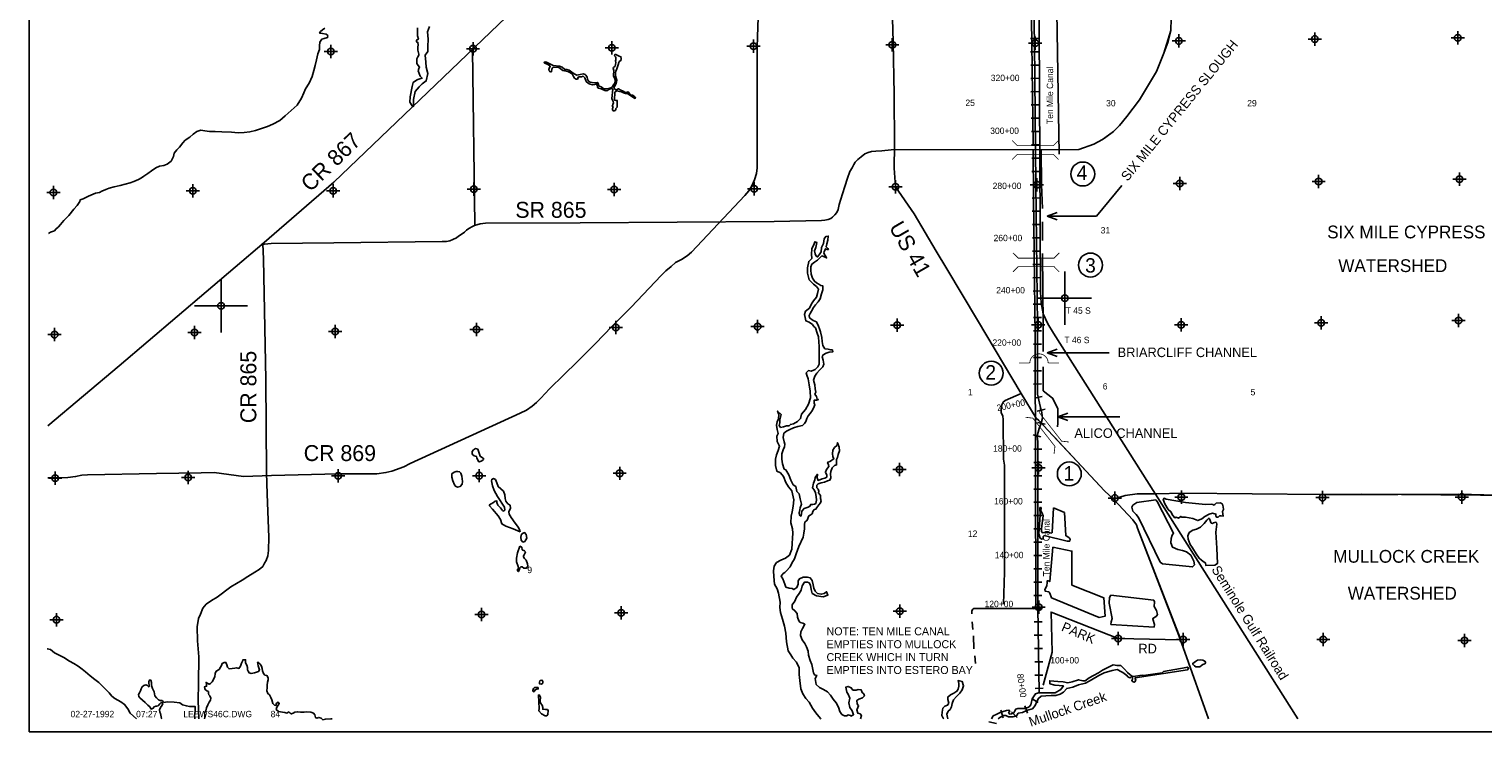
# Model space of a CAD drawing. Extents: x 182506 to 278506, y 775750 to 839581.
# Tile 1 of 4: x 182506 to 237211, y 776581 to 803022. Entities that reach past the tile are written whole.
import ezdxf
from ezdxf.enums import TextEntityAlignment as Align

# ---------------------------------------------------------------- set-up
doc = ezdxf.new("R2010")
doc.units = 0
doc.header["$LTSCALE"] = 2000
doc.header["$PDMODE"] = 34
doc.header["$PDSIZE"] = 250
doc.linetypes.add('STREAM', pattern=[0])
doc.layers.get('0').update_dxf_attribs({"linetype": 'CONTINUOUS'})
for name, color, linetype in [('BORDER', 1, 'CONTINUOUS'), ('BORROWPITS', 4, 'CONTINUOUS'), ('MAJROADS', 9, 'CONTINUOUS'), ('RR', 13, 'CONTINUOUS'), ('SEC', 2, 'CONTINUOUS'), ('STATIONS', 7, 'CONTINUOUS'), ('STRUCTTEXT', 7, 'CONTINUOUS'), ('STRUCTURES', 10, 'CONTINUOUS'), ('TEXT', 7, 'CONTINUOUS'), ('TRUNKS', 5, 'STREAM'), ('WATER', 4, 'CONTINUOUS'), ('WSHEDS', 3, 'CONTINUOUS')]:
    doc.layers.add(name, color=color, linetype=linetype)

# ---------------------------------------------------------------- blocks, each defined once
blk = doc.blocks.new('TICK')
at = {"color": 0}
for points in [[(500, 0), (500, 1000)], [(0, 500), (1000, 500)]]:
    blk.add_lwpolyline(points, dxfattribs=at)
blk.add_point((500, 500), dxfattribs=at)
blk = doc.blocks.new('BRIDGE')
at = {"layer": 'STRUCTURES', "color": 0, "const_width": 20}
for points in [[(-234, -534), (-101, -402), (-101, 496), (-234, 629)], [(244, -534), (112, -402), (112, 496), (244, 629)]]:
    blk.add_lwpolyline(points, dxfattribs=at)
blk = doc.blocks.new('WEIR')
at = {"layer": 'STRUCTURES', "color": 0, "const_width": 30}
blk.add_lwpolyline([(13, 761), (13, 358, -1), (13, -332), (13, -734)], format="xyb", dxfattribs=at)
blk = doc.blocks.new('LOGON')
at = {"color": 0}
blk.add_attdef('DATE', text='', height=1, dxfattribs=at).set_placement((-1.87, 1.76), align=Align.RIGHT)
for tag, p in [('TIME', (1.56, 1.76)), ('DRAWING', (8.97, 1.76)), ('OPERATOR', (22.66, 1.76))]:
    blk.add_attdef(tag, p, '', height=1, dxfattribs=at)
blk = doc.blocks.new('ARROW')
at = {"color": 0}
for points in [[(0, 0), (376, 137)], [(0, 0), (739, 0)], [(0, 0), (376, -137)]]:
    blk.add_lwpolyline(points, dxfattribs=at)

msp = doc.modelspace()

# ---------------------------------------------------------------- linework, layer by layer
at = {"layer": 'BORDER', "color": 0}
msp.add_lwpolyline([(182506, 776581), (278506, 776581), (278506, 839581), (182506, 839581)], close=True, dxfattribs=at)
at = {"layer": 'BORROWPITS', "color": 0}
for points in [[(221057, 785015), (221463, 784835), (221512, 783968), (221642, 783886), (221679, 783837), (221666, 783759), (221570, 783763), (220699, 783970), (220664, 783938), (220665, 783851), (220610, 783831), (220552, 783867), (220505, 784029), (220553, 784745), (220538, 784996), (220569, 785031), (220592, 784995), (220581, 784902), (220608, 784836), (220663, 784715), (220604, 784230), (220605, 784115), (220637, 784074), (220694, 784081), (220814, 784098), (220982, 784062), (221004, 784081)], [(224909, 785307), (224191, 785209), (224040, 785106), (224006, 785036), (224044, 784883), (224164, 784766), (224252, 784650), (225061, 782969), (225157, 782906), (226287, 782787), (226361, 782868), (226332, 783007), (226216, 783227), (226062, 783361), (225908, 783410), (225728, 783443), (225527, 783535), (225468, 783693), (225478, 783860), (225517, 783988), (225570, 784060), (224955, 785252)], [(227448, 784944), (227409, 784871), (227440, 784700), (227360, 784712), (227304, 784711), (227251, 784665), (227186, 784656), (227158, 784711), (227161, 784779), (227030, 784813), (226915, 784770), (226752, 784690), (226635, 784591), (226482, 784530), (226295, 784605), (226016, 784656), (225878, 784656), (225841, 784689), (225753, 784627), (225667, 784666), (225614, 784638), (225548, 784719), (225472, 784861), (225372, 784954), (225239, 785160), (225178, 785328), (225214, 785374), (225296, 785333), (226015, 785217), (226774, 785139), (226998, 785145), (227056, 785135), (227079, 785108), (227117, 785136), (227179, 785192), (227339, 785201), (227411, 785153), (227433, 785054)], [(227203, 784402), (227156, 784091), (227195, 783489), (227222, 782916), (227118, 782854), (226787, 782840), (226776, 782936), (226723, 782972), (226620, 783046), (226532, 783113), (226424, 783277), (226286, 783507), (226197, 783635), (226122, 783828), (226105, 783960), (226163, 784079), (226291, 784176), (226437, 784209), (226584, 784282), (226720, 784416), (226827, 784544), (226882, 784611), (226903, 784627), (226919, 784592), (226988, 784438), (227032, 784426), (227077, 784446), (227164, 784478), (227190, 784442)], [(221027, 783536), (221743, 783387), (221744, 782105), (222944, 781630), (222993, 780935), (222774, 780886), (220981, 781628), (220917, 781800), (220874, 781857), (220745, 781873), (220727, 781943), (220804, 782076), (220813, 782198), (220811, 782264), (220849, 782270), (220914, 782237)], [(223214, 780626), (224839, 780523), (224853, 780622), (224787, 780827), (224804, 780857), (224915, 780924), (224964, 781001), (224926, 781149), (224846, 781298), (224857, 781472), (224823, 781533), (223215, 781720), (223160, 781637), (223147, 781426), (223264, 780851), (223220, 780720)]]:
    msp.add_lwpolyline(points, close=True, dxfattribs=at)
at = {"layer": 'MAJROADS', "color": 0}
for points in [[(221012, 818395), (221071, 813091), (221053, 807739), (221048, 806316), (221153, 805208), (221272, 798315)], [(225532, 805233), (225465, 802969), (225363, 802555), (225203, 802121), (224930, 801430), (224287, 800359), (223815, 799730), (223538, 799399), (223312, 799170), (222897, 798862), (222576, 798696), (222012, 798498), (220401, 798482), (215063, 798491), (214949, 798478), (214593, 798447), (214364, 798433), (214200, 798419), (214085, 798382), (213950, 798329), (213817, 798214), (213693, 798120), (213591, 798017), (213535, 797923), (213474, 797805), (213388, 797667), (213306, 797417), (213207, 797105), (213119, 796823), (212983, 796420), (212945, 796239), (212895, 796119), (212824, 796029), (212741, 795941), (212674, 795893), (212573, 795853), (212447, 795828), (212323, 795826), (210537, 795786), (203246, 795734), (199675, 795719), (199481, 795694), (199269, 795627), (199195, 795594), (199052, 795526), (198971, 795458), (198884, 795379), (198806, 795317), (198664, 795229), (198586, 795168), (198451, 795110), (198333, 795062), (198213, 795033), (198052, 795025), (193972, 794975), (191610, 794953), (191244, 794923)], [(214945, 805175), (215017, 802543), (215053, 800565), (215064, 798655), (215057, 797784), (215110, 797087), (215807, 796077), (216643, 794663), (217040, 793998), (218199, 792071), (219837, 789310), (220400, 788385), (220500, 788300), (222969, 785651), (223310, 785338), (224042, 784562), (224175, 784377), (224215, 784251), (225769, 780209), (225991, 779587), (226889, 777067)], [(209954, 803833), (209907, 802355), (209907, 799718), (209907, 797808), (209883, 797588), (209803, 797346), (209698, 797130), (209588, 796932), (209433, 796760), (207433, 794627), (207265, 794490), (207055, 794357), (206834, 794236), (206668, 794086), (206469, 793924), (206289, 793752), (205158, 792561), (204449, 791849), (203812, 791187), (203132, 790499), (202624, 790013), (202088, 789493), (201762, 789138), (201602, 788979), (201438, 788833), (201222, 788687), (200984, 788578), (196847, 786682), (196613, 786552), (196159, 786396), (195936, 786335), (195587, 786295), (195231, 786285), (194135, 786285), (191629, 786225), (190570, 786191), (189475, 786346), (188986, 786330), (187296, 786297), (184705, 786257), (184487, 786236), (184255, 786186), (183960, 786147), (183210, 786141)], [(200454, 803465), (193976, 797261), (191346, 794991), (185894, 790356), (183217, 788102)], [(199282, 795675), (199194, 802246)], [(191296, 794949), (191333, 794362), (191416, 789837), (191440, 786343), (191459, 785530), (191522, 783904), (191519, 783410), (191492, 783201), (191432, 783025), (191364, 782933), (191305, 782808), (191170, 782692), (191001, 782593), (190740, 782427), (190521, 782286), (190092, 782038), (189578, 781648), (189368, 781524), (189166, 781383), (189047, 781233), (188953, 781016), (188885, 780849), (188832, 780531), (188845, 780012), (188891, 779400), (188883, 778419), (188870, 777766), (188899, 777067)], [(219175, 781389), (219209, 782587), (219206, 786618), (219166, 786836), (219160, 788319), (219145, 788470), (219087, 788579), (219080, 788730), (219114, 788881), (219157, 788989), (219233, 789048), (219837, 789310)], [(223310, 785338), (223747, 785469), (224200, 785533), (224938, 785536), (225885, 785562), (231172, 785514), (234004, 785518), (236308, 785525), (240094, 785431), (241704, 785493), (247007, 785386), (252211, 785381), (257556, 785366), (262811, 785502), (264412, 785507), (264537, 785472), (264579, 785413), (264953, 784664)]]:
    msp.add_lwpolyline(points, dxfattribs=at)
at = {"layer": 'RR', "color": 0}
msp.add_lwpolyline([(219949, 835402), (219990, 835348), (220202, 835142), (220311, 834732), (220362, 832480), (220465, 813086), (220564, 793119), (220592, 792723), (220664, 792315), (220836, 791935), (221047, 791579), (230248, 777067)], dxfattribs=at)
at = {"layer": 'SEC', "color": 0}
for p in [(199210, 802284), (204430, 802314), (209768, 802377), (214988, 802433), (220367, 802496), (225772, 802575), (230883, 802648), (236262, 802695), (193864, 802179), (236326, 797374), (183421, 796873), (188666, 796937), (193945, 796933), (199240, 796997), (204519, 796985), (209789, 797015), (215110, 797087), (220422, 797167), (225801, 797213), (231030, 797285), (215174, 791883), (220477, 791896), (225856, 791892), (231127, 791973), (236297, 792062), (183468, 791527), (188730, 791608), (194025, 791646), (199338, 791718), (204583, 791798), (209920, 791828), (215262, 786453), (220490, 786517), (183489, 786131), (188491, 786155), (194138, 786216), (199442, 786221), (204729, 786309), (223358, 785379), (225863, 785416), (231175, 785395), (236412, 785417), (199531, 781001), (204784, 781064), (215266, 781125), (220495, 781272), (183535, 780802), (223488, 780092), (225935, 780061), (231205, 780058), (236517, 780021)]:
    msp.add_point(p, dxfattribs=at)
at = {"layer": 'STATIONS', "color": 0}
for p, q in [((220184, 802666), (220484, 802671)), ((220191, 802167), (220491, 802170)), ((220196, 801667), (220496, 801670)), ((220201, 801167), (220501, 801170)), ((220206, 800667), (220506, 800670)), ((220211, 800167), (220511, 800170)), ((220216, 799667), (220516, 799670)), ((220222, 799167), (220522, 799170)), ((220227, 798667), (220527, 798670)), ((220232, 798167), (220532, 798170)), ((220237, 797667), (220537, 797670)), ((220242, 797167), (220542, 797170)), ((220247, 796667), (220547, 796670)), ((220253, 796167), (220553, 796170)), ((220258, 795667), (220558, 795671)), ((220263, 795167), (220563, 795171)), ((220268, 794667), (220568, 794671)), ((220274, 794167), (220574, 794171)), ((220279, 793667), (220579, 793671)), ((220284, 793168), (220584, 793171)), ((220289, 792668), (220589, 792671)), ((220295, 792168), (220595, 792171)), ((220298, 791669), (220598, 791670)), ((220299, 791169), (220599, 791170)), ((220300, 790669), (220600, 790670)), ((220302, 790169), (220602, 790170)), ((220303, 789669), (220603, 789670)), ((220332, 789139), (220625, 789205)), ((220441, 788651), (220734, 788717)), ((220292, 787759), (220581, 787677)), ((220447, 788222), (220741, 788162)), ((220309, 787219), (220609, 787219)), ((220310, 786719), (220610, 786719)), ((220310, 786219), (220610, 786219)), ((220311, 785719), (220611, 785719)), ((220311, 785219), (220611, 785219)), ((220312, 784719), (220612, 784719)), ((220312, 784219), (220612, 784219)), ((220313, 783719), (220613, 783719)), ((220313, 783219), (220613, 783219)), ((220314, 782719), (220614, 782719)), ((220314, 782219), (220614, 782219)), ((220315, 781719), (220615, 781719)), ((220316, 781217), (220616, 781221)), ((220324, 780717), (220623, 780721)), ((220331, 780217), (220631, 780221)), ((220338, 779717), (220638, 779722)), ((220346, 779217), (220646, 779222)), ((220353, 778717), (220653, 778722)), ((220361, 778217), (220661, 778222)), ((219076, 777393), (219163, 777106)), ((219973, 777568), (220070, 777285)), ((220219, 777837), (220479, 777688)), ((218618, 776957), (218912, 776897)), ((219475, 777334), (219687, 777122))]:
    msp.add_line(p, q, dxfattribs=at)
at = {"layer": 'STRUCTTEXT', "color": 0}
for centre in [(222152, 797570), (222443, 794145), (218711, 790077), (221647, 786286)]:
    msp.add_circle(centre, 450, dxfattribs=at)
at = {"layer": 'TRUNKS', "color": 0, "linetype": 'STREAM'}
msp.add_lwpolyline([(220099, 832770), (220078, 828898), (220234, 823644), (220219, 813146), (220240, 807792), (220337, 802496), (220392, 797167), (220447, 791896), (220454, 789283), (220530, 788943), (220609, 788587), (220634, 788390), (220594, 788192), (220516, 787994), (220436, 787717), (220458, 787495), (220460, 786517), (220465, 781272), (220513, 778057), (220506, 778042)], dxfattribs=at)
at = {"layer": 'TRUNKS', "color": 0}
for points in [[(221555, 795989), (222665, 795989), (223619, 797140)], [(221555, 790842), (223143, 790842)], [(221957, 788431), (223545, 788431)]]:
    msp.add_lwpolyline(points, dxfattribs=at)
at = {"layer": 'WATER', "color": 0}
for points in [[(197125, 803063), (197116, 802912), (197123, 802770), (197156, 802644), (197089, 802611), (197080, 802544), (197139, 802519), (197146, 802427), (197137, 802343), (197137, 802226), (197178, 802083), (197169, 802041), (197135, 801983), (197101, 801899), (197100, 801724), (197150, 801648), (197199, 801589), (197174, 801539), (197148, 801447), (197181, 801346), (197222, 801254), (197297, 801170), (197205, 801145), (197129, 801129), (197079, 801096), (196961, 801013), (196927, 800862), (196892, 800737), (196866, 800595), (196840, 800469), (196831, 800277), (196922, 800134), (196976, 800111), (196969, 800379), (197038, 800680), (197190, 800847), (197299, 800963), (197450, 801071), (197511, 801347), (197453, 801590), (197429, 801783), (197414, 802043), (197507, 802176), (197516, 802369), (197526, 802645), (197503, 802922), (197579, 803122)], [(183240, 795328), (183318, 795384), (183461, 795433), (183512, 795500), (183613, 795583), (183689, 795666), (183815, 795824), (184001, 796007), (184195, 796249), (184313, 796391), (184414, 796532), (184432, 796599), (184541, 796640), (184742, 796739), (185011, 796846), (185154, 796879), (185246, 796920), (185389, 796986), (185523, 797036), (185708, 797093), (185934, 797142), (186118, 797191), (186311, 797240), (186454, 797289), (186622, 797363), (186740, 797430), (186824, 797488), (186975, 797595), (187118, 797695), (187278, 797803), (187412, 797869), (187572, 797885), (187697, 797934), (187849, 798050), (187942, 798234), (187960, 798359), (188061, 798484), (188171, 798576), (188289, 798742), (188382, 798842), (188550, 798950), (188676, 799075), (188819, 799174), (188970, 799215), (189121, 799197), (189296, 799171), (189514, 799170), (189765, 799151), (190117, 799140), (190376, 799114), (190602, 799137), (190812, 799153), (191021, 799210), (191290, 799292), (191475, 799358), (191684, 799440), (191937, 799589), (192147, 799763), (192374, 799963), (192593, 800162), (192754, 800421), (192754, 800429), (192839, 800630), (192907, 800772), (193043, 800988), (193153, 801239), (193222, 801464), (193265, 801657), (193316, 801866), (193376, 802091), (193428, 802250), (193429, 802392), (193446, 802535), (193522, 802643), (193615, 802667), (193740, 802700), (193749, 802775), (193683, 802834), (193549, 802852), (193440, 802870), (193474, 802928), (193541, 802995), (193634, 803061)], [(213789, 777067), (213826, 777198), (213776, 777266), (213685, 777291), (213652, 777409), (213694, 777501), (213720, 777568), (213670, 777643), (213654, 777769), (213730, 777819), (213864, 777868), (213940, 777935), (213915, 778010), (213849, 778061), (213816, 778161), (213707, 778179), (213632, 778154), (213506, 778155), (213440, 778239), (213331, 778290), (213239, 778266), (213271, 778081), (213329, 777997), (213387, 777854), (213352, 777679), (213393, 777503), (213476, 777368), (213533, 777226), (213433, 777176), (213416, 777201), (213324, 777227), (213274, 777185), (213190, 777186), (213090, 777237), (213015, 777346), (212958, 777506), (212875, 777674), (212767, 777808), (212659, 777960), (212551, 778086), (212401, 778179), (212242, 778247), (212126, 778365), (212086, 778591), (212145, 778708), (212061, 778726), (212020, 778801), (211979, 778986), (211955, 779111), (211897, 779271), (211840, 779464), (211816, 779615), (211758, 779783), (211692, 779909), (211601, 780043), (211527, 780211), (211544, 780345), (211604, 780470), (211697, 780629), (211622, 780671), (211522, 780697), (211472, 780756), (211414, 780898), (211407, 781032), (211324, 781142), (211215, 781226), (211225, 781368), (211318, 781502), (211386, 781644), (211479, 781785), (211555, 781911), (211598, 782078), (211682, 782211), (211791, 782219), (211858, 782185), (211908, 782101), (211940, 781933), (211973, 781791), (212131, 781697), (212390, 781662), (212567, 781728), (212517, 781854), (212425, 781788), (212316, 781763), (212174, 781789), (212090, 781882), (212033, 781983), (212008, 782117), (211976, 782276), (211901, 782377), (211792, 782403), (211633, 782404), (211499, 782346), (211448, 782263), (211439, 782137), (211396, 782012), (211287, 781937), (211220, 781980), (211112, 781989), (210986, 782031), (210945, 782141), (210863, 782334), (210805, 782435), (210881, 782535), (210948, 782576), (210990, 782634), (211142, 782792), (211210, 782926), (211303, 783093), (211371, 783285), (211473, 783552), (211635, 783903), (211661, 784053), (211679, 784221), (211688, 784380), (211697, 784472), (211790, 784546), (211849, 784705), (211900, 784738), (211967, 784788), (211993, 784872), (212052, 784947), (212111, 784963), (212153, 785021), (212221, 785130), (212288, 785196), (212314, 785271), (212289, 785364), (212290, 785472), (212248, 785531), (212215, 785573), (212224, 785640), (212199, 785708), (212150, 785766), (212150, 785859), (212201, 785917), (212310, 785950), (212436, 785974), (212553, 786023), (212637, 786056), (212679, 786140), (212664, 786291), (212673, 786383), (212724, 786516), (212808, 786608), (212892, 786624), (212893, 786716), (212893, 786825), (212919, 786900), (212945, 787017), (212996, 787151), (212988, 787293), (212923, 787461), (212897, 787361), (212813, 787278), (212753, 787186), (212736, 787044), (212752, 786943), (212785, 786851), (212717, 786801), (212658, 786768), (212549, 786718), (212591, 786626), (212599, 786567), (212514, 786459), (212472, 786350), (212529, 786241), (212529, 786166), (212453, 786124), (212344, 786100), (212193, 786042), (212160, 786135), (212170, 786277), (212085, 786152), (212068, 786060), (212017, 785943), (211982, 785768), (212049, 785692), (212098, 785574), (212122, 785432), (212130, 785298), (212104, 785172), (212062, 785147), (211995, 785140), (211919, 785140), (211885, 785073), (211827, 785040), (211751, 785007), (211667, 784983), (211583, 784891), (211565, 784799), (211556, 784699), (211498, 784733), (211482, 784825), (211508, 784933), (211525, 785017), (211568, 785151), (211519, 785352), (211478, 785536), (211395, 785629), (211354, 785814), (211263, 785881), (211163, 786049), (211098, 786251), (210982, 786436), (210923, 786469), (210858, 786671), (210825, 786847), (210835, 787039), (210886, 787198), (210937, 787307), (210946, 787407), (210913, 787491), (210881, 787659), (210907, 787818), (211008, 787901), (211109, 787950), (211268, 788016), (211428, 788065), (211612, 788114), (211688, 788189), (211739, 788256), (211765, 788373), (211824, 788473), (211892, 788565), (211985, 788681), (212044, 788823), (212078, 788882), (212053, 788949), (212046, 789058), (212129, 789057), (212205, 789082), (212163, 789099), (212130, 789199), (212072, 789284), (212106, 789367), (212090, 789484), (212075, 789635), (212025, 789811), (212068, 789970), (212153, 790078), (212246, 790187), (212372, 790311), (212415, 790412), (212390, 790571), (212349, 790688), (212383, 790772), (212493, 790830), (212610, 790862), (212744, 790878), (212736, 790954), (212669, 790954), (212577, 790980), (212452, 790997), (212369, 791124), (212353, 791274), (212337, 791417), (212289, 791635), (212247, 791744), (212206, 791845), (212132, 792004), (212007, 792064), (211873, 792165), (211857, 792241), (211900, 792324), (211950, 792407), (212027, 792549), (212103, 792649), (212196, 792766), (212272, 792874), (212323, 793058), (212374, 793217), (212375, 793359), (212292, 793376), (212225, 793427), (212133, 793470), (212058, 793537), (211984, 793655), (211935, 793806), (211927, 793956), (211920, 794074), (211962, 794174), (212055, 794249), (212172, 794323), (212257, 794415), (212341, 794490), (212441, 794455), (212516, 794413), (212458, 794506), (212417, 794598), (212426, 794640), (212468, 794757), (212535, 794731), (212585, 794731), (212560, 794773), (212494, 794824), (212528, 794941), (212563, 795083), (212580, 795233), (212480, 795217), (212420, 795125), (212394, 794958), (212326, 794800), (212308, 794641), (212241, 794524), (212173, 794449), (212123, 794483), (212082, 794567), (212058, 794684), (212109, 794801), (212152, 794993), (212068, 795019), (212042, 794944), (211958, 794760), (211948, 794551), (211963, 794392), (211846, 794284), (211794, 794041), (211801, 793840), (211858, 793589), (212024, 793428), (212141, 793335), (212215, 793235), (212173, 793076), (212130, 792942), (212020, 792800), (211944, 792692), (211876, 792525), (211724, 792409), (211682, 792284), (211714, 792166), (211739, 792040), (211856, 791998), (211981, 791905), (212039, 791837), (212097, 791778), (212163, 791585), (212212, 791443), (212219, 791242), (212235, 791091), (212233, 790848), (212240, 790589), (212239, 790413), (212180, 790321), (212087, 790221), (211936, 790155), (211835, 790173), (211751, 790089), (211767, 789997), (211825, 789863), (211857, 789637), (211897, 789402), (211904, 789151), (211835, 788917), (211725, 788716), (211573, 788533), (211539, 788366), (211421, 788258), (211269, 788175), (211152, 788151), (211110, 788101), (211001, 788093), (210892, 788060), (210783, 788036), (210733, 788103), (210759, 788204), (210751, 788321), (210803, 788522), (210670, 788648), (210719, 788522), (210701, 788363), (210659, 788246), (210633, 788121), (210657, 787953), (210689, 787811), (210638, 787702), (210654, 787501), (210745, 787333), (210693, 787166), (210625, 787007), (210591, 786840), (210589, 786606), (210647, 786388), (210780, 786328), (210888, 786185), (210979, 785958), (211078, 785807), (211211, 785647), (211284, 785312), (211257, 785077), (211223, 784860), (211180, 784701), (211170, 784442), (211235, 784224), (211242, 784056), (211233, 783872), (211223, 783671), (211205, 783453), (211120, 783236), (210968, 783120), (210792, 783038), (210632, 782955), (210539, 782821), (210513, 782646), (210528, 782428), (210560, 782143), (210659, 781967), (210700, 781799), (210765, 781464), (210755, 781263), (210779, 781070), (210853, 780827), (210935, 780558), (210975, 780298), (211006, 779972), (211071, 779636), (211170, 779477), (211245, 779359), (211378, 779207), (211477, 778989), (211484, 778738), (211507, 778520), (211547, 778201), (211621, 778017), (211737, 777840), (211854, 777697), (211986, 777470), (212110, 777293), (212285, 777091), (212307, 777067)], [(186548, 777067), (186439, 777178), (186314, 777287), (186223, 777447), (186098, 777615), (185965, 777717), (185731, 777836), (185623, 777928), (185515, 778055), (185390, 778181), (185241, 778324), (185133, 778442), (184983, 778552), (184808, 778687), (184633, 778847), (184500, 778940), (184358, 779059), (184191, 779160), (184024, 779245), (183808, 779380), (183557, 779508), (183465, 779558), (183316, 779677), (183190, 779711), (183189, 779711)], [(193910, 777067), (193865, 777079), (193655, 777063), (193563, 777039), (193497, 777098), (193405, 777124), (193337, 777099), (193279, 777124), (193255, 777225), (193213, 777292), (193113, 777318), (192962, 777336), (192862, 777328), (192719, 777321), (192602, 777338), (192510, 777322), (192443, 777281), (192384, 777256), (192334, 777281), (192276, 777332), (192208, 777291), (192133, 777316), (192041, 777325), (191891, 777351), (191799, 777419), (191825, 777511), (191884, 777586), (191918, 777652), (191876, 777703), (191817, 777662), (191792, 777578), (191741, 777587), (191683, 777646), (191642, 777788), (191609, 777872), (191551, 777973), (191493, 778024), (191452, 778124), (191461, 778250), (191462, 778342), (191479, 778451), (191497, 778543), (191505, 778618), (191456, 778702), (191381, 778719), (191322, 778778), (191289, 778879), (191273, 778963), (191249, 779055), (191199, 779131), (191116, 779207), (191107, 779198), (191115, 779140), (191132, 779073), (191156, 778989), (191181, 778922), (191139, 778855), (191063, 778830), (190988, 778806), (190862, 778781), (190787, 778807), (190754, 778866), (190720, 778916), (190721, 779008), (190696, 779092), (190655, 779185), (190656, 779293), (190555, 779294), (190538, 779244), (190496, 779169), (190462, 779052), (190403, 778969), (190311, 778986), (190252, 778978), (190151, 778970), (190034, 778954), (189967, 779013), (189943, 779106), (189910, 779198), (189843, 779198), (189776, 779157), (189750, 779082), (189708, 779023), (189657, 778932), (189548, 778865), (189505, 778774), (189496, 778648), (189395, 778464), (189336, 778406), (189285, 778373), (189235, 778399), (189168, 778441), (189176, 778374), (189184, 778298), (189109, 778282), (189125, 778198), (189150, 778165), (189191, 778131), (189258, 778097), (189258, 778030), (189266, 777980), (189307, 777938), (189340, 777845), (189331, 777770), (189281, 777703), (189230, 777603), (189187, 777486), (189153, 777369), (189102, 777294), (189118, 777202), (189118, 777118), (189111, 777067)], [(218971, 777067), (219032, 777127), (219167, 777202), (219259, 777201), (219359, 777150), (219518, 777149), (219661, 777190), (219729, 777290), (219888, 777306), (220073, 777396), (220257, 777454), (220367, 777570), (220427, 777729), (220486, 777838), (220587, 777929), (220763, 777936), (220964, 777952), (221140, 777950), (221300, 778000), (221434, 778074), (221552, 778216), (221779, 778264), (221997, 778355), (222257, 778420), (222484, 778536), (222754, 778702), (222955, 778801), (223257, 778891), (223450, 778923), (223609, 778847), (223660, 778811), (223814, 778706), (223854, 778653), (223921, 778616), (223956, 778623), (223980, 778649), (224002, 778651), (224028, 778640), (224026, 778596), (224028, 778566), (224008, 778537), (223995, 778507), (224015, 778485), (224049, 778461), (224084, 778452), (224119, 778471), (224150, 778528), (224122, 778587), (224111, 778607), (224122, 778615), (226099, 778921), (226118, 778949), (226127, 778991), (226095, 779015), (226044, 779008), (225195, 778852), (225146, 778800), (224434, 778697), (224387, 778721), (224054, 778666), (224015, 778675), (223936, 778729), (223832, 778813), (223718, 778942), (223585, 779077), (223445, 779075), (223303, 779101), (223143, 779027), (223017, 778969), (222891, 778903), (222740, 778803), (222555, 778704), (222395, 778613), (222244, 778505), (222152, 778506), (221998, 778543), (221755, 778469), (221587, 778429), (221412, 778463), (221219, 778481), (220909, 778508), (220917, 778391), (221101, 778340), (221260, 778330), (221427, 778312), (221326, 778171), (221116, 778055), (220789, 778057), (220488, 778051), (220371, 778018), (220295, 777901), (220252, 777809), (220226, 777709), (220201, 777600), (220133, 777525), (219999, 777459), (219856, 777460), (219773, 777461), (219714, 777461), (219630, 777437), (219588, 777353), (219554, 777295), (219470, 777262), (219395, 777254), (219361, 777321), (219404, 777346), (219379, 777405), (219287, 777389), (219161, 777348), (219052, 777306), (218892, 777232), (218783, 777183), (218724, 777067)], [(188738, 777067), (188733, 777188), (188751, 777364), (188752, 777539), (188635, 777532), (188543, 777532), (188426, 777558), (188275, 777601), (188184, 777677), (187966, 777704), (187707, 777714), (187581, 777689), (187514, 777757), (187439, 777766), (187381, 777783), (187306, 777859), (187239, 777934), (187215, 778085), (187149, 778220), (187124, 778295), (187108, 778362), (187109, 778438), (187084, 778530), (187034, 778530), (187017, 778472), (187016, 778405), (187041, 778296), (187007, 778271), (186957, 778321), (186899, 778347), (186823, 778331), (186756, 778281), (186722, 778206), (186696, 778122), (186662, 778055), (186620, 777989), (186636, 777913), (186678, 777863), (186778, 777770), (186869, 777686), (186969, 777585), (187044, 777525), (187102, 777441), (187178, 777474), (187211, 777524), (187279, 777549), (187312, 777549), (187362, 777557), (187421, 777632), (187472, 777690), (187539, 777648), (187513, 777581), (187446, 777498), (187412, 777414), (187428, 777322), (187453, 777272), (187469, 777205), (187485, 777087), (187476, 777067)], [(217078, 777067), (217066, 777127), (217033, 777253), (217093, 777361), (217169, 777428), (217219, 777528), (217245, 777645), (217296, 777787), (217406, 777912), (217524, 778037), (217617, 778161), (217668, 778312), (217611, 778480), (217460, 778514), (217485, 778405), (217492, 778296), (217467, 778188), (217416, 778113), (217307, 778038), (217172, 777972), (217071, 777889), (217079, 777805), (217111, 777662), (217069, 777587), (216960, 777546), (216893, 777480), (216866, 777321), (216857, 777204), (216898, 777095), (216922, 777067)]]:
    msp.add_lwpolyline(points, dxfattribs=at)
for points in [[(201889, 801755), (202050, 801681), (202105, 801638), (202118, 801618), (202094, 801581), (202064, 801502), (202082, 801448), (202095, 801422), (202143, 801409), (202158, 801417), (202178, 801509), (202201, 801566), (202214, 801579), (202358, 801595), (202444, 801578), (202592, 801469), (202778, 801424), (202826, 801404), (202944, 801333), (202993, 801241), (203034, 801176), (203063, 801154), (203089, 801132), (203141, 801135), (203163, 801172), (203152, 801198), (203172, 801213), (203200, 801222), (203287, 801229), (203357, 801247), (203383, 801220), (203418, 801188), (203473, 801051), (203552, 800977), (203618, 800944), (203703, 800931), (203784, 800936), (203836, 800953), (203862, 800951), (203882, 800908), (203900, 800851), (203904, 800818), (203933, 800799), (204033, 800773), (204171, 800710), (204219, 800695), (204284, 800715), (204326, 800752), (204387, 800772), (204420, 800781), (204468, 800757), (204440, 800405), (204462, 800349), (204478, 800294), (204500, 800235), (204476, 800202), (204470, 800159), (204444, 800135), (204479, 800089), (204472, 800065), (204453, 800036), (204459, 800002), (204472, 799960), (204499, 799941), (204523, 799952), (204558, 799960), (204581, 799995), (204579, 800030), (204614, 800065), (204631, 800089), (204635, 800316), (204628, 800343), (204583, 800340), (204534, 800351), (204549, 800650), (204616, 800701), (204721, 800675), (204800, 800660), (204876, 800618), (204948, 800597), (205018, 800593), (205305, 800415), (205327, 800445), (205305, 800476), (205241, 800519), (205219, 800537), (205178, 800534), (205143, 800525), (205112, 800573), (205090, 800621), (205068, 800639), (205040, 800658), (205038, 800663), (204968, 800638), (204918, 800647), (204863, 800688), (204776, 800727), (204684, 800777), (204666, 800779), (204629, 800751), (204583, 800738), (204533, 800777), (204509, 800820), (204539, 800866), (204591, 800973), (204626, 801100), (204597, 801174), (204575, 801266), (204566, 801381), (204586, 801445), (204622, 801526), (204642, 801598), (204672, 801683), (204696, 801762), (204722, 801819), (204772, 801825), (204791, 801911), (204776, 801982), (204708, 802008), (204636, 802037), (204588, 802067), (204542, 802065), (204536, 802014), (204573, 801982), (204586, 801947), (204584, 801866), (204571, 801825), (204580, 801766), (204567, 801694), (204565, 801630), (204498, 801573), (204485, 801534), (204511, 801458), (204509, 801410), (204499, 801325), (204494, 801252), (204530, 801194), (204545, 801152), (204556, 801069), (204541, 800988), (204489, 800914), (204463, 800846), (204426, 800827), (204354, 800796), (204273, 800774), (204134, 800780), (204033, 800845), (203967, 800871), (203939, 800884), (203926, 800943), (203902, 800995), (203899, 801015), (203825, 800997), (203696, 801008), (203618, 801020), (203561, 801068), (203523, 801140), (203501, 801208), (203451, 801284), (203427, 801312), (203359, 801334), (203246, 801316), (203115, 801294), (203043, 801329), (202927, 801398), (202824, 801474), (202745, 801496), (202666, 801506), (202559, 801587), (202465, 801624), (202229, 801649), (201971, 801781), (201921, 801790), (201891, 801768)], [(199387, 787221), (199308, 787241), (199227, 787189), (199175, 787128), (199177, 787051), (199194, 787012), (199248, 786970), (199336, 786944), (199353, 786896), (199416, 786749), (199457, 786740), (199545, 786775), (199608, 786831), (199608, 786873), (199571, 786897), (199480, 786950), (199408, 787175)], [(198416, 786161), (198453, 786032), (198509, 785875), (198546, 785831), (198629, 785791), (198731, 785815), (198799, 785896), (198811, 786002), (198796, 786206), (198753, 786321), (198705, 786367), (198635, 786381), (198574, 786379), (198497, 786357), (198419, 786296)], [(200985, 784111), (200726, 784219), (200442, 784320), (200290, 784408), (200242, 784576), (200162, 784714), (199944, 784962), (199831, 785084), (199831, 785126), (199893, 785163), (199976, 785206), (200041, 785263), (200107, 785271), (200102, 785208), (200146, 785114), (200241, 785017), (200320, 784912), (200370, 784890), (200414, 784929), (200399, 785032), (200129, 785435), (200006, 785667), (199941, 785839), (199900, 786023), (199918, 786079), (199983, 786114), (200055, 786079), (200109, 785948), (200159, 785812), (200361, 785633), (200411, 785495), (200417, 785357), (200447, 785257), (200515, 785163), (200608, 785106), (200615, 784996), (200564, 784859), (200572, 784772), (200651, 784647), (200800, 784435), (200918, 784268), (200968, 784159)], [(201039, 784015), (201015, 783910), (201017, 783799), (201086, 783724), (201158, 783739), (201233, 783874), (201207, 784005), (201151, 784078), (201096, 784060)], [(200977, 783574), (200888, 783312), (200853, 783112), (200848, 782983), (200915, 782810), (200921, 782734), (200882, 782699), (200886, 782640), (200921, 782611), (200945, 782662), (200972, 782760), (201011, 782797), (201061, 782786), (201126, 782737), (201225, 782744), (201275, 782813), (201258, 782905), (201208, 783045), (201152, 783104), (201104, 783168), (201108, 783202), (201137, 783237), (201174, 783314), (201181, 783357), (201144, 783388), (201066, 783432), (201046, 783526)], [(226300, 779115), (226291, 779156), (226344, 779187), (226392, 779228), (226468, 779274), (226575, 779292), (226673, 779281), (226726, 779261), (226770, 779218), (226776, 779179), (226741, 779137), (226676, 779113), (226621, 779076), (226562, 779034), (226409, 779034), (226357, 779073), (226307, 779115)], [(201741, 778520), (201811, 778533), (201843, 778469), (201836, 778421), (201788, 778382), (201716, 778384), (201717, 778454), (201725, 778505)], [(201661, 778247), (201587, 778258), (201524, 778248), (201484, 778215), (201464, 778136), (201477, 778095), (201510, 778097), (201541, 778121), (201550, 778169), (201609, 778184), (201668, 778199)], [(201678, 777968), (201700, 777461), (201682, 777369), (201791, 777266), (201926, 777192), (201987, 777189), (202025, 777235), (202034, 777386), (202008, 777423), (201933, 777423), (201833, 777432), (201840, 777496), (201814, 777583), (201755, 777668), (201740, 777745), (201752, 777889), (201715, 777959), (201680, 777974)]]:
    msp.add_lwpolyline(points, close=True, dxfattribs=at)
at = {"layer": 'WSHEDS', "color": 0}
for points in [[(223310, 785338), (223747, 785469), (224200, 785533), (224938, 785536), (225885, 785562), (231172, 785514), (232653, 785519), (240091, 785462), (245789, 785383), (257580, 785343), (257387, 792224), (259946, 792267), (259946, 802778), (262546, 802778), (262583, 808023), (266601, 815769), (267069, 817502)], [(223024, 798957), (223312, 799170), (223538, 799399), (223815, 799730), (224287, 800359), (224930, 801430), (225203, 802121), (225465, 802969), (225465, 802969), (225526, 805241)], [(223024, 798957), (222897, 798862), (222576, 798696), (222012, 798498), (220592, 798484)], [(220640, 796274), (220605, 797169), (220592, 798484)], [(220640, 795074), (220640, 795774)], [(220663, 790896), (220660, 791898), (220640, 794574)], [(221201, 788054), (221218, 788192), (221218, 788746), (221020, 789141), (220666, 789418), (220664, 790318)], [(221086, 787671), (222969, 785651), (223310, 785338), (224042, 784562), (224175, 784377), (224215, 784251), (225847, 780041), (223488, 780092), (220961, 781088), (221004, 779575), (220663, 778334)], [(217992, 780728), (218013, 780429)], [(218040, 780200), (218055, 779711)], [(218091, 779445), (218119, 779157)]]:
    msp.add_lwpolyline(points, dxfattribs=at)
for points in [[(220283, 798676), (220243, 802498, 0.002002), (220243, 802499), (220195, 805131)], [(220285, 798481), (220303, 796696, 0.000044), (220303, 796696), (220358, 791428, -0.002027), (220358, 791427), (220382, 781329, -0.414907), (220282, 781229), (218082, 781229, 0.414214), (217982, 781129), (217982, 781029)]]:
    msp.add_lwpolyline(points, format="xyb", dxfattribs=at)

# ---------------------------------------------------------------- block references
at = {"color": 0, "xscale": 2, "yscale": 2, "zscale": 2}
for p in [(220477, 791896), (220477, 791896), (188730, 791608), (188730, 791608)]:
    msp.add_blockref('TICK', p, dxfattribs=at)
at = {"layer": 'STRUCTURES', "color": 0, "xscale": 1.5, "yscale": 1.5, "zscale": 1.5}
for p, rotation in [((220439, 798465), 90), ((220471, 794237), 90), ((220781, 788013), 218.0470425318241)]:
    msp.add_blockref('BRIDGE', p, dxfattribs=dict(at, rotation=rotation))
at = {"layer": 'STRUCTURES', "color": 0, "rotation": 90}
msp.add_blockref('WEIR', (220520, 790447), dxfattribs=at)
at = {"layer": 'TEXT', "color": 0, "xscale": 240, "yscale": 240, "zscale": 240}
msp.add_blockref('LOGON', (186159, 776711), dxfattribs=at).add_auto_attribs({'DATE': '02-27-1992', 'TIME': '07:27', 'OPERATOR': '84', 'DRAWING': 'LEEWS46C.DWG'})
at = {"layer": 'TRUNKS', "color": 0}
for p in [(220816, 795989), (220816, 790842), (221218, 788431)]:
    msp.add_blockref('ARROW', p, dxfattribs=at)

# ---------------------------------------------------------------- texts
at = {"layer": 'RR', "color": 0}
msp.add_text('Seminole Gulf Railroad', height=360, rotation=302, dxfattribs=at).set_placement((226984, 782694))
at = {"layer": 'STATIONS', "color": 0}
for s, p in [('320+00', (219234, 801065)), ('300+00', (219212, 799077)), ('280+00', (219303, 797003)), ('260+00', (219337, 795043)), ('240+00', (219437, 793078)), ('220+00', (219295, 791106)), ('180+00', (219320, 787125)), ('160+00', (219356, 785138)), ('140+00', (219382, 783116)), ('120+00', (218998, 781274)), ('100+00', (221472, 779156))]:
    msp.add_text(s, height=240, dxfattribs=at).set_placement(p, align=Align.CENTER)
for s, rotation, p in [('200+00', 12, (219474, 788757)), ('80+00', 278, (219740, 778308))]:
    msp.add_text(s, height=240, rotation=rotation, dxfattribs=at).set_placement(p, align=Align.CENTER)
at = {"layer": 'STRUCTTEXT', "color": 0}
for s, p in [('4', (222127, 797350)), ('3', (222443, 793862)), ('2', (218689, 789838)), ('1', (221628, 786039))]:
    msp.add_text(s, height=540, dxfattribs=at).set_placement(p, align=Align.CENTER)
at = {"layer": 'TEXT', "color": 0}
for s, height, rotation, p in [('Ten Mile Canal', 240, 90, (221039, 799450)), ('CR 867', 600, 44, (193086, 796866)), ('US 41', 600, 300, (214843, 795569)), ('CR 865', 600, 90, (191057, 788197)), ('Ten Mile Canal', 240, 90, (220903, 782433)), ('PARK', 360, 337, (221321, 780399))]:
    msp.add_text(s, height=height, rotation=rotation, dxfattribs=at).set_placement(p)
for s, height, p in [('25', 240, (217738, 800130)), ('30', 240, (223032, 800114)), ('29', 240, (228342, 800114)), ('SR 865', 600, (200803, 795922)), ('31', 240, (222829, 795333)), ('T 45 S', 240, (221509, 792312)), ('T 46 S', 240, (221461, 791206)), ('1', 240, (217832, 789244)), ('6', 240, (222907, 789463)), ('5', 240, (228468, 789244)), ('CR 869', 600, (192840, 786771)), ('12', 240, (217832, 783918)), ('NOTE: TEN MILE CANAL', 300, (212513, 780216)), ('CREEK WHICH IN TURN', 300, (212513, 779245)), ('EMPTIES INTO MULLOCK', 300, (212513, 779731)), ('RD', 360, (224247, 779537)), ('EMPTIES INTO ESTERO BAY', 300, (212513, 778759))]:
    msp.add_text(s, height=height, dxfattribs=at).set_placement(p)
for s, height, p in [('SIX MILE CYPRESS', 480, (234329, 795149)), ('WATERSHED', 480, (233820, 793881)), ('MULLOCK CREEK', 480, (234329, 782946)), ('9', 240, (201343, 782554)), ('WATERSHED', 480, (234176, 781559))]:
    msp.add_text(s, height=height, dxfattribs=at).set_placement(p, align=Align.CENTER)
at = {"layer": 'TRUNKS', "color": 0}
msp.add_text('SIX MILE CYPRESS SLOUGH', height=360, rotation=50.9427, dxfattribs=at).set_placement((223840, 797274))
for s, p in [('BRIARCLIFF CHANNEL', (223466, 790681)), ('ALICO CHANNEL', (221838, 787642))]:
    msp.add_text(s, height=360, dxfattribs=at).set_placement(p)
at = {"layer": 'WATER', "color": 0}
msp.add_text('Mullock Creek', height=360, rotation=19, dxfattribs=at).set_placement((220199, 776772))

doc.saveas('drawing.dxf')
